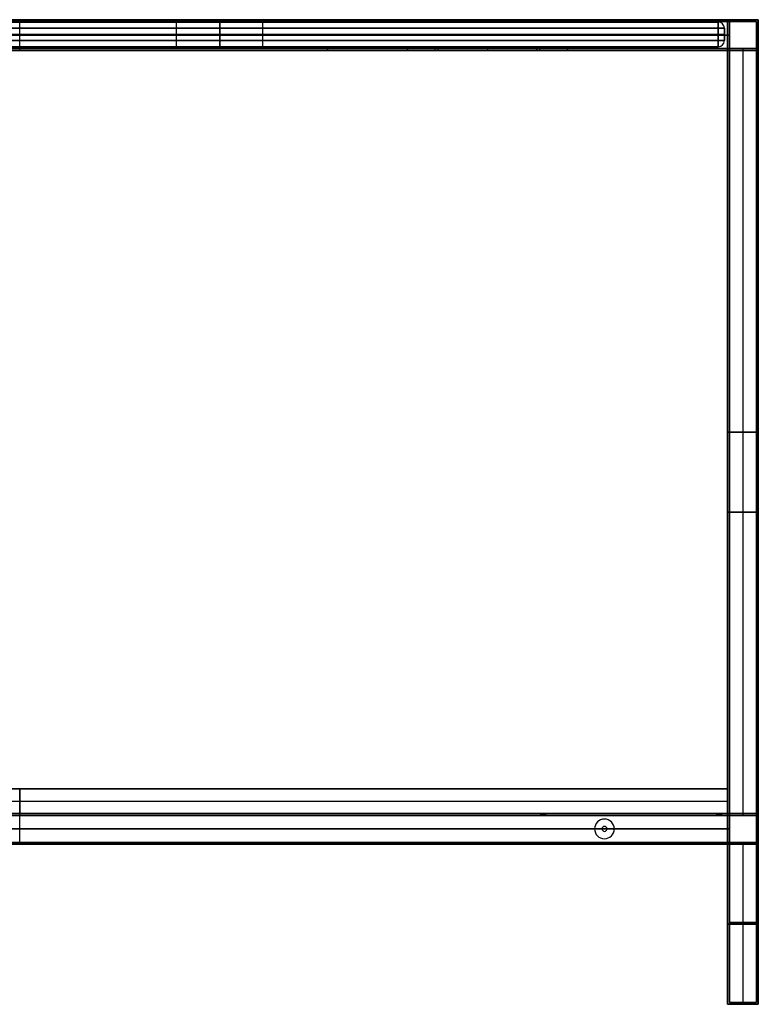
# Model space of a CAD drawing. Header units: millimetres. Extents: x -740 to 460, y -407 to 393.
# Tile 2 of 2: x -140 to 460, y -407 to 393. Entities that reach past the tile are written whole.
import ezdxf

# ---------------------------------------------------------------- set-up
doc = ezdxf.new("R2010")
doc.units = ezdxf.units.MM
doc.header["$MEASUREMENT"] = 0
doc.layers.add('Predefinito', color=7, linetype='Continuous', true_color=0x000000)

# ---------------------------------------------------------------- blocks, each defined once
blk = doc.blocks.new('piano120')
at = {"layer": 'Predefinito'}
for p, q in [((25, -250, 10), (25, 275, 10)), ((25, 275, 10), (1175, 275, 10)), ((600, 275, 20), (600, 275)), ((600, -250, 20), (600, 275, 20)), ((600, -250), (600, 275)), ((1175, 275, 10), (1175, -250, 10)), ((25, 12.5), (25, 12.5, 20)), ((25, 12.5, 20), (1175, 12.5, 20)), ((25, 12.5), (1175, 12.5)), ((1175, 12.5), (1175, 12.5, 20)), ((25, -250, 10), (1175, -250, 10)), ((600, -250), (600, -250, 20))]:
    blk.add_line(p, q, dxfattribs=at)
for points in [[(25, -250), (25, 12.5), (25, 275)], [(25, 275, 20), (25, 12.5, 20), (25, -250, 20)], [(25, 275), (25, 275, 10), (25, 275, 20)], [(25, 275), (600, 275), (1175, 275)], [(1175, 275, 20), (600, 275, 20), (25, 275, 20)], [(1175, 275), (1175, 12.5), (1175, -250)], [(1175, 275, 20), (1175, 275, 10), (1175, 275)], [(1175, -250, 20), (1175, 12.5, 20), (1175, 275, 20)], [(25, -250, 20), (25, -250, 10), (25, -250)], [(1175, -250), (600, -250), (25, -250)], [(25, -250, 20), (600, -250, 20), (1175, -250, 20)], [(1175, -250, 20), (1175, -250, 10), (1175, -250)]]:
    blk.add_open_spline(points, degree=2, dxfattribs=at)
blk = doc.blocks.new('PIANO MISURA 820X495')
at = {"layer": 'Predefinito'}
for p, q in [((-405, 20), (-35, 20)), ((-35, 0), (-35, 20)), ((0, 20, -35), (0, 0, -35)), ((0, 0, 35), (0, 20, 35)), ((0, 20, -242.5), (0, 20, -35)), ((0, 20, 35), (0, 20, 242.5)), ((35, 20), (405, 20)), ((35, 0), (35, 20)), ((-410, 5), (-410, 15)), ((-410, 10, 242.5), (-410, 10, -242.5)), ((405, 10, 247.5), (-405, 10, 247.5)), ((-405, 10, -247.5), (405, 10, -247.5)), ((0, 5, 247.5), (0, 15, 247.5)), ((0, 5, -247.5), (0, 15, -247.5)), ((410, 5), (410, 15)), ((410, 10, -242.5), (410, 10, 242.5)), ((-405, 0), (-35, 0)), ((0, 0, -242.5), (0, 0, -35)), ((0, 0, 35), (0, 0, 242.5)), ((35, 0), (405, 0))]:
    blk.add_line(p, q, dxfattribs=at)
for centre, start, end in [((-405, 15, 242.5), 90, 180), ((-405, 15, -242.5), 90, 180), ((-405, 15), 90, 180), ((405, 15, 242.5), 0, 90), ((405, 15, -242.5), 0, 90), ((405, 15), 0, 90), ((-405, 5, 242.5), 180, 270), ((-405, 5, -242.5), 180, 270), ((-405, 5), 180, 270), ((405, 5, 242.5), 270, 360), ((405, 5, -242.5), 270, 360), ((405, 5), 270, 0)]:
    blk.add_arc(centre, 5, start, end, dxfattribs=at)
at = {"layer": 'Predefinito', "extrusion": (1, 0, 0)}
for centre, start, end in [((15, 242.5, -405), 0, 90), ((15, -242.5, -405), 270, 0), ((15, 242.5), 0, 90), ((15, -242.5), 270, 0), ((15, -242.5, 405), 270, 0), ((5, -242.5, -405), 180, 270), ((5, 242.5), 90, 180), ((5, -242.5), 180, 270), ((5, -242.5, 405), 180, 270)]:
    blk.add_arc(centre, 5, start, end, dxfattribs=at)
at = {"layer": 'Predefinito', "extrusion": (-1.01506e-16, 1, -5.07531e-17)}
blk.add_arc((0, 0, 20), 35, 270, 90, dxfattribs=at)
at = {"layer": 'Predefinito', "extrusion": (1.01506e-16, 1, 5.07531e-17)}
blk.add_arc((0, 0, 20), 35, 90, 270, dxfattribs=at)
at = {"layer": 'Predefinito', "extrusion": (1, 1.13687e-14, 6.96131e-31)}
blk.add_arc((15, 242.5, 405), 5, 0, 90, dxfattribs=at)
at = {"layer": 'Predefinito', "extrusion": (0, 1, 0)}
for centre, radius, start, end in [((405, 242.5, 15), 5, 0, 90), ((405, -242.5, 15), 5, 270, 0), ((405, -242.5, 10), 5, 270, 0), ((405, 242.5, 10), 5, 0, 90), ((0, 0, 10), 35, 270, 90), ((0, 0, 10), 35, 90, 270), ((-405, -242.5, 15), 5, 180, 270), ((-405, -242.5, 10), 5, 180, 270), ((-405, 242.5, 10), 5, 90, 180), ((0, 0), 35, 270, 90), ((0, 0), 35, 90, 270), ((-405, 242.5, 5), 5, 90, 180)]:
    blk.add_arc(centre, radius, start, end, dxfattribs=at)
at = {"layer": 'Predefinito', "extrusion": (3.55271e-16, 1, 3.55271e-16)}
blk.add_arc((-405, 242.5, 15), 5, 90, 180, dxfattribs=at)
at = {"layer": 'Predefinito', "extrusion": (1.77636e-16, 1, 0)}
for centre, start, end in [((405, 242.5, 5), 0, 90), ((405, -242.5, 5), 270, 0)]:
    blk.add_arc(centre, 5, start, end, dxfattribs=at)
at = {"layer": 'Predefinito', "extrusion": (1, 6.31089e-29, -1.13687e-14)}
blk.add_arc((5, 242.5, -405), 5, 90, 180, dxfattribs=at)
at = {"layer": 'Predefinito', "extrusion": (1, -1.13687e-14, 3.78653e-30)}
blk.add_arc((5, 242.5, 405), 5, 90, 180, dxfattribs=at)
at = {"layer": 'Predefinito', "extrusion": (-1.77636e-16, 1, 0)}
blk.add_arc((-405, -242.5, 5), 5, 180, 270, dxfattribs=at)
at = {"layer": 'Predefinito'}
for points in [[(405, 20, -242.5), (0, 20, -242.5), (-405, 20, -242.5)], [(-405, 20, -242.5), (-405, 20), (-405, 20, 242.5)], [(-405, 20, 242.5), (0, 20, 242.5), (405, 20, 242.5)], [(405, 20, 242.5), (405, 20), (405, 20, -242.5)], [(-410, 5, -242.5), (-410, 10, -242.5), (-410, 15, -242.5)], [(-410, 15, 242.5), (-410, 10, 242.5), (-410, 5, 242.5)], [(-410, 15, -242.5), (-410, 15), (-410, 15, 242.5)], [(-405, 5, 247.5), (-405, 10, 247.5), (-405, 15, 247.5)], [(-405, 15, 247.5), (0, 15, 247.5), (405, 15, 247.5)], [(-405, 15, -247.5), (-405, 10, -247.5), (-405, 5, -247.5)], [(405, 15, -247.5), (0, 15, -247.5), (-405, 15, -247.5)], [(405, 15, 247.5), (405, 10, 247.5), (405, 5, 247.5)], [(405, 5, -247.5), (405, 10, -247.5), (405, 15, -247.5)], [(410, 5, 242.5), (410, 10, 242.5), (410, 15, 242.5)], [(410, 15, -242.5), (410, 10, -242.5), (410, 5, -242.5)], [(410, 15, 242.5), (410, 15), (410, 15, -242.5)], [(-410, 5, 242.5), (-410, 5), (-410, 5, -242.5)], [(405, 5, 247.5), (0, 5, 247.5), (-405, 5, 247.5)], [(-405, 5, -247.5), (0, 5, -247.5), (405, 5, -247.5)], [(410, 5, -242.5), (410, 5), (410, 5, 242.5)], [(-405, 0, -242.5), (-405, 0), (-405, 0, 242.5)], [(405, 0, -242.5), (0, 0, -242.5), (-405, 0, -242.5)], [(-405, 0, 242.5), (0, 0, 242.5), (405, 0, 242.5)], [(405, 0, 242.5), (405, 0), (405, 0, -242.5)]]:
    blk.add_open_spline(points, degree=2, dxfattribs=at)
blk = doc.blocks.new('struttura STAND 120')
at = {"layer": 'Predefinito'}
for p, q in [((600, 775, 275), (600, 800, 275)), ((600, 775, -275), (600, 800, -275)), ((600, 800, 275), (600, 800, 250)), ((600, 800, -250), (600, 800, -275)), ((600, 778, -250), (600, 800, -250)), ((600, 776.5, 273.5), (600, 798.5, 273.5)), ((600, 776.5, -273.5), (600, 798.5, -273.5)), ((600, 798.5, 273.5), (600, 798.5, 251.5)), ((600, 798.5, -251.5), (600, 798.5, -273.5)), ((1175, 800), (1200, 800)), ((1175, 800), (1175, 775)), ((1176.5, 798.5), (1198.5, 798.5)), ((1176.5, 798.5), (1176.5, 776.5)), ((1198.5, 798.5), (1198.5, 776.5)), ((1200, 800), (1200, 775)), ((23.5, 787.5, -251.5), (1176.5, 787.5, -251.5)), ((1176.5, 787.5, 251.5), (23.5, 787.5, 251.5)), ((25, 787.5, -250), (1175, 787.5, -250)), ((1175, 787.5, 250), (25, 787.5, 250)), ((1175, 787.5, -250), (1175, 787.5, 250)), ((1176.5, 787.5, -251.5), (1176.5, 787.5, 251.5)), ((23.5, 776.5, -262.5), (1176.5, 776.5, -262.5)), ((23.5, 776.5, 262.5), (1176.5, 776.5, 262.5)), ((350, 778, 237.5), (850, 778, 237.5)), ((350, 778, -237.5), (850, 778, -237.5)), ((850, 776.5, 225), (350, 776.5, 225)), ((350, 776.5, -225), (850, 776.5, -225)), ((600, 775, 225), (600, 778, 225)), ((600, 778, 250), (600, 778, 225)), ((600, 775, -225), (600, 778, -225)), ((600, 778, -225), (600, 778, -250)), ((850, 778, 237.5), (850, 775, 237.5)), ((850, 778, -237.5), (850, 775, -237.5)), ((850, 776.5, 225), (850, 776.5, 250)), ((850, 776.5, -250), (850, 776.5, -225)), ((915, 778, 237.5), (915, 775, 237.5)), ((915, 778, 237.5), (1045, 778, 237.5)), ((915, 778, -237.5), (915, 775, -237.5)), ((915, 778, -237.5), (1045, 778, -237.5)), ((915, 776.5, 250), (915, 776.5, 225)), ((915, 776.5, 225), (1045, 776.5, 225)), ((1045, 776.5, -225), (915, 776.5, -225)), ((915, 776.5, -225), (915, 776.5, -250)), ((937.5, 775, 243), (937.5, 778, 243)), ((937.5, 775, -243), (937.5, 778, -243)), ((940, 775, 245.5), (940, 778, 245.5)), ((940, 775, -240.5), (940, 778, -240.5)), ((940, 776.5, 240.5), (1020, 776.5, 240.5)), ((1020, 776.5, 245.5), (940, 776.5, 245.5)), ((940, 776.5, -245.5), (1020, 776.5, -245.5)), ((1020, 776.5, -240.5), (940, 776.5, -240.5)), ((980, 778, 225), (980, 775, 225)), ((980, 778, 225), (980, 778, 240.5)), ((980, 778, 245.5), (980, 778, 250)), ((980, 778, -225), (980, 775, -225)), ((980, 778, -250), (980, 778, -245.5)), ((980, 778, -240.5), (980, 778, -225)), ((980, 778, 240.5), (980, 775, 240.5)), ((980, 778, 245.5), (980, 775, 245.5)), ((980, 778, -245.5), (980, 775, -245.5)), ((980, 778, -240.5), (980, 775, -240.5)), ((1020, 775, 240.5), (1020, 778, 240.5)), ((1020, 778, 245.5), (1020, 775, 245.5)), ((1020, 775, -245.5), (1020, 778, -245.5)), ((1020, 778, -240.5), (1020, 775, -240.5)), ((1022.5, 775, 243), (1022.5, 778, 243)), ((1022.5, 775, -243), (1022.5, 778, -243)), ((1045, 778, 237.5), (1045, 775, 237.5)), ((1045, 778, -237.5), (1045, 775, -237.5)), ((1045, 776.5, 225), (1045, 776.5, 250)), ((1045, 776.5, -250), (1045, 776.5, -225)), ((1176.5, 776.5, -262.5), (1176.5, 153.5, -262.5)), ((1176.5, 776.5), (1198.5, 776.5)), ((1187.5, 776.5, 251.5), (1187.5, 153.5, 251.5)), ((1187.5, 776.5, -251.5), (1187.5, 153.5, -251.5)), ((1187.5, 776.5, 251.5), (1187.5, 776.5, -251.5)), ((350, 775, -250), (850, 775, -250)), ((350, 775, 250), (850, 775, 250)), ((600, 775, -225), (600, 775, -275)), ((600, 775, 275), (600, 775, 225)), ((915, 775, -250), (1045, 775, -250)), ((915, 775, 250), (1045, 775, 250)), ((1175, 775, -262.5), (1175, 155, -262.5)), ((1175, 775), (1200, 775)), ((1187.5, 775, 250), (1187.5, 155, 250)), ((1187.5, 775, -250), (1187.5, 155, -250)), ((1187.5, 775, 250), (1187.5, 775, -250)), ((1175, 465, -275), (1175, 465, -250)), ((1175, 465, 250), (1200, 465, 250)), ((1200, 465, -250), (1175, 465, -250)), ((1176.5, 465, -273.5), (1176.5, 465, -251.5)), ((1176.5, 465, 251.5), (1198.5, 465, 251.5)), ((1198.5, 465, -251.5), (1176.5, 465, -251.5)), ((1198.5, 400, 273.5), (1176.5, 400, 273.5)), ((1176.5, 400, -273.5), (1198.5, 400, -273.5)), ((1198.5, 400, -273.5), (1198.5, 400, -251.5)), ((1198.5, 400, 251.5), (1198.5, 400, 273.5)), ((1200, 400, 275), (1175, 400, 275)), ((1175, 400, -275), (1200, 400, -275)), ((1200, 400, -275), (1200, 400, -250)), ((1200, 400, 250), (1200, 400, 275)), ((1175, 387.5, 250), (1175, 387.5, 275)), ((1176.5, 389, 251.5), (1176.5, 389, 273.5)), ((177, 155, -262.5), (1023, 155, -262.5)), ((177, 153.5, -262.5), (1023, 153.5, -262.5)), ((600, 130, -275), (600, 155, -275)), ((600, 155, 175), (600, 155, 150)), ((600, 130, 175), (600, 155, 175)), ((600, 130, 150), (600, 155, 150)), ((600, 130, -250), (600, 155, -250)), ((600, 155, -250), (600, 155, -275)), ((600, 131.5, -273.5), (600, 153.5, -273.5)), ((600, 153.5, 173.5), (600, 153.5, 151.5)), ((1023, 155, -262.5), (1023, 153.5, -262.5)), ((1025, 153.5, -260.5), (1025, 155, -260.5)), ((1025, 155, -264.5), (1025, 153.5, -264.5)), ((1027, 155, -262.5), (1175, 155, -262.5)), ((1027, 155, -262.5), (1027, 153.5, -262.5)), ((1027, 153.5, -262.5), (1176.5, 153.5, -262.5)), ((1166, 155, 162.5), (1166, 153.5, 162.5)), ((1168, 153.5, 164.5), (1168, 155, 164.5)), ((1168, 155, 160.5), (1168, 153.5, 160.5)), ((1170, 155, 162.5), (1170, 153.5, 162.5)), ((1175, 155), (1200, 155)), ((1175, 155, -50), (1175, 130, -50)), ((1175, 155, 225), (1175, 130, 225)), ((1176.5, 153.5), (1198.5, 153.5)), ((1176.5, 153.5, -50), (1176.5, 131.5, -50)), ((1176.5, 153.5, 223.5), (1176.5, 131.5, 223.5)), ((1198.5, 153.5), (1198.5, 131.5)), ((1200, 155), (1200, 130)), ((1075, 150.5, -251.5), (1075, 150.5, -250)), ((1075, 144.5, -275), (1075, 144.5, -273.5)), ((1176.5, 142.5, 173.5), (23.5, 142.5, 173.5)), ((23.5, 142.5, 151.5), (1176.5, 142.5, 151.5)), ((1175, 142.5, 175), (25, 142.5, 175)), ((25, 142.5, 150), (1175, 142.5, 150)), ((1067, 142.5, -250), (133, 142.5, -250)), ((1067, 142.5, -251.5), (133, 142.5, -251.5)), ((1067, 142.5, -251.5), (1067, 142.5, -250)), ((1073, 142.5, -275), (1073, 142.5, -273.5)), ((1075, 140.5, -275), (1075, 140.5, -273.5)), ((1077, 142.5, -273.5), (1077, 142.5, -275)), ((1083, 142.5, -250), (1083, 142.5, -251.5)), ((1175, 142.5, -250), (1083, 142.5, -250)), ((1176.5, 142.5, -251.5), (1083, 142.5, -251.5)), ((1175, 142.5, -250), (1175, 142.5, 150)), ((1176.5, 142.5, -251.5), (1176.5, 142.5, 151.5)), ((180, 131.5, -262.5), (1020, 131.5, -262.5)), ((180, 130, -262.5), (1020, 130, -262.5)), ((600, 131.5, 151.5), (600, 131.5, 173.5)), ((600, 130, 150), (600, 130, 175)), ((600, 130, -275), (600, 130, -250)), ((1020, 131.5, -262.5), (1020, 130, -262.5)), ((1025, 130, -257.5), (1025, 131.5, -257.5)), ((1025, 131.5, -267.5), (1025, 130, -267.5)), ((1030, 131.5, -262.5), (1176.5, 131.5, -262.5)), ((1030, 131.5, -262.5), (1030, 130, -262.5)), ((1030, 130, -262.5), (1175, 130, -262.5)), ((1075, 134.5, -251.5), (1075, 134.5, -250)), ((1163, 131.5, 162.5), (1163, 130, 162.5)), ((1168, 130, 167.5), (1168, 131.5, 167.5)), ((1168, 131.5, 157.5), (1168, 130, 157.5)), ((1173, 131.5, 162.5), (1173, 130, 162.5)), ((1175, 130), (1200, 130)), ((1175, 130, -262.5), (1175, 0, -262.5)), ((1176.5, 131.5), (1198.5, 131.5)), ((1176.5, 131.5, -262.5), (1176.5, 1.5, -262.5)), ((1187.5, 131.5, 251.5), (1187.5, 1.5, 251.5)), ((1187.5, 131.5, -251.5), (1187.5, 1.5, -251.5)), ((1187.5, 130, 250), (1187.5, 0, 250)), ((1187.5, 130, -250), (1187.5, 0, -250)), ((1175, 65, -275), (1175, 65, -250)), ((1175, 65, 250), (1200, 65, 250)), ((1200, 65, -250), (1175, 65, -250)), ((1176.5, 66.5, -273.5), (1176.5, 66.5, -251.5)), ((1176.5, 66.5, 251.5), (1198.5, 66.5, 251.5)), ((1198.5, 66.5, -251.5), (1176.5, 66.5, -251.5)), ((1175, 0, 262.5), (1183.5, 0, 262.5)), ((1175, 0, -262.5), (1183.5, 0, -262.5)), ((1176.5, 1.5, 262.5), (1183.5, 1.5, 262.5)), ((1176.5, 1.5, -262.5), (1183.5, 1.5, -262.5)), ((1183.5, 1.5, -262.5), (1183.5, 0, -262.5)), ((1183.5, 1.5, 262.5), (1183.5, 0, 262.5)), ((1187.5, 0, -258.5), (1187.5, 1.5, -258.5)), ((1187.5, 1.5, -266.5), (1187.5, 0, -266.5)), ((1187.5, 0, 266.5), (1187.5, 1.5, 266.5)), ((1187.5, 1.5, 258.5), (1187.5, 0, 258.5)), ((1187.5, 1.5, 273.5), (1187.5, 1.5, 266.5)), ((1187.5, 1.5, 258.5), (1187.5, 1.5, 251.5)), ((1187.5, 1.5, -251.5), (1187.5, 1.5, -258.5)), ((1187.5, 1.5, -266.5), (1187.5, 1.5, -273.5)), ((1187.5, 0, 275), (1187.5, 0, 266.5)), ((1187.5, 0, 258.5), (1187.5, 0, 250)), ((1187.5, 0, -250), (1187.5, 0, -258.5)), ((1187.5, 0, -266.5), (1187.5, 0, -275)), ((1191.5, 1.5, 262.5), (1198.5, 1.5, 262.5)), ((1191.5, 1.5, -262.5), (1198.5, 1.5, -262.5)), ((1191.5, 1.5, 262.5), (1191.5, 0, 262.5)), ((1191.5, 1.5, -262.5), (1191.5, 0, -262.5)), ((1191.5, 0, 262.5), (1200, 0, 262.5)), ((1191.5, 0, -262.5), (1200, 0, -262.5))]:
    blk.add_line(p, q, dxfattribs=at)
at = {"layer": 'Predefinito', "extrusion": (0, 1, 0)}
for centre, radius, start, end in [((-940, 243, 778), 2.5, 270, 90), ((-940, -243, 778), 2.5, 270, 90), ((-940, 243, 776.5), 2.5, 270, 90), ((-940, -243, 776.5), 2.5, 270, 90), ((-1020, 243, 778), 2.5, 90, 270), ((-1020, -243, 778), 2.5, 90, 270), ((-1020, 243, 776.5), 2.5, 90, 270), ((-1020, -243, 776.5), 2.5, 90, 270), ((-940, 243, 775), 2.5, 270, 90), ((-940, -243, 775), 2.5, 270, 90), ((-1020, 243, 775), 2.5, 90, 270), ((-1020, -243, 775), 2.5, 90, 270), ((-1025, -262.5, 155), 2, 270, 90), ((-1025, -262.5, 154.25), 2, 270, 90), ((-1025, -262.5, 155), 2, 90, 270), ((-1025, -262.5, 154.25), 2, 90, 270), ((-1168, 162.5, 155), 2, 270, 90), ((-1168, 162.5, 154.25), 2, 270, 90), ((-1168, 162.5, 155), 2, 90, 270), ((-1168, 162.5, 154.25), 2, 90, 270), ((-1025, -262.5, 131.5), 5, 270, 90), ((-1025, -262.5, 130.75), 5, 270, 90), ((-1025, -262.5, 130), 5, 270, 90), ((-1025, -262.5, 131.5), 5, 90, 270), ((-1025, -262.5, 130.75), 5, 90, 270), ((-1025, -262.5, 130), 5, 90, 270), ((-1168, 162.5, 131.5), 5, 270, 90), ((-1168, 162.5, 130.75), 5, 270, 90), ((-1168, 162.5, 130), 5, 270, 90), ((-1168, 162.5, 131.5), 5, 90, 270), ((-1168, 162.5, 130.75), 5, 90, 270), ((-1168, 162.5, 130), 5, 90, 270), ((-1187.5, -262.5, 0.75), 4, 270, 90), ((-1187.5, 262.5, 0.75), 4, 270, 90), ((-1187.5, 262.5, 0.75), 4, 90, 270), ((-1187.5, -262.5, 0.75), 4, 90, 270)]:
    blk.add_arc(centre, radius, start, end, dxfattribs=at)
at = {"layer": 'Predefinito', "extrusion": (0, 1, -7.10543e-15)}
for centre in [(-1025, -262.5, 153.5), (-1168, 162.5, 153.5)]:
    blk.add_arc(centre, 2, 270, 90, dxfattribs=at)
at = {"layer": 'Predefinito', "extrusion": (0, 1, 7.10543e-15)}
for centre in [(-1025, -262.5, 153.5), (-1168, 162.5, 153.5)]:
    blk.add_arc(centre, 2, 90, 270, dxfattribs=at)
at = {"layer": 'Predefinito'}
for centre, radius, start, end in [((1075, 142.5, -251.5), 8, 0, 180), ((1075, 142.5, -250), 8, 0, 180), ((1075, 142.5, -250.75), 8, 0, 180), ((1075, 142.5, -275), 2, 0, 180), ((1075, 142.5, -273.5), 2, 0, 180), ((1075, 142.5, -274.25), 2, 0, 180), ((1075, 142.5, -251.5), 8, 180, 0), ((1075, 142.5, -250), 8, 180, 0), ((1075, 142.5, -250.75), 8, 180, 0), ((1075, 142.5, -275), 2, 180, 0), ((1075, 142.5, -273.5), 2, 180, 0), ((1075, 142.5, -274.25), 2, 180, 0)]:
    blk.add_arc(centre, radius, start, end, dxfattribs=at)
at = {"layer": 'Predefinito', "extrusion": (0, 1, 2.77556e-17)}
for centre in [(-1187.5, -262.5, 1.5), (-1187.5, 262.5, 1.5)]:
    blk.add_arc(centre, 4, 270, 90, dxfattribs=at)
at = {"layer": 'Predefinito', "extrusion": (-1.38778e-17, 1, -3.85186e-34)}
for centre in [(-1187.5, -262.5), (-1187.5, 262.5)]:
    blk.add_arc(centre, 4, 270, 90, dxfattribs=at)
at = {"layer": 'Predefinito', "extrusion": (0, 1, -2.77556e-17)}
for centre in [(-1187.5, 262.5, 1.5), (-1187.5, -262.5, 1.5)]:
    blk.add_arc(centre, 4, 90, 270, dxfattribs=at)
at = {"layer": 'Predefinito', "extrusion": (1.38778e-17, 1, 3.85186e-34)}
for centre in [(-1187.5, 262.5), (-1187.5, -262.5)]:
    blk.add_arc(centre, 4, 90, 270, dxfattribs=at)
at = {"layer": 'Predefinito'}
for points in [[(1200, 800, -275), (600, 800, -275), (0, 800, -275)], [(1175, 800, -250), (600, 800, -250), (25, 800, -250)], [(0, 800, 275), (600, 800, 275), (1200, 800, 275)], [(1.5, 798.5, 273.5), (600, 798.5, 273.5), (1198.5, 798.5, 273.5)], [(1198.5, 798.5, -273.5), (600, 798.5, -273.5), (1.5, 798.5, -273.5)], [(23.5, 798.5, 251.5), (600, 798.5, 251.5), (1176.5, 798.5, 251.5)], [(1176.5, 798.5, -251.5), (600, 798.5, -251.5), (23.5, 798.5, -251.5)], [(25, 800, 250), (600, 800, 250), (1175, 800, 250)], [(1175, 800, 250), (1175, 800), (1175, 800, -250)], [(1175, 775, -250), (1175, 787.5, -250), (1175, 800, -250)], [(1175, 800, 250), (1175, 787.5, 250), (1175, 775, 250)], [(1176.5, 798.5, 251.5), (1176.5, 798.5), (1176.5, 798.5, -251.5)], [(1176.5, 776.5, -251.5), (1176.5, 787.5, -251.5), (1176.5, 798.5, -251.5)], [(1176.5, 798.5, 251.5), (1176.5, 787.5, 251.5), (1176.5, 776.5, 251.5)], [(1198.5, 798.5, 273.5), (1198.5, 400, 273.5), (1198.5, 1.5, 273.5)], [(1198.5, 1.5, -273.5), (1198.5, 400, -273.5), (1198.5, 798.5, -273.5)], [(1198.5, 798.5, -273.5), (1198.5, 798.5), (1198.5, 798.5, 273.5)], [(1200, 800, 275), (1200, 400, 275), (1200, 0, 275)], [(1200, 0, -275), (1200, 400, -275), (1200, 800, -275)], [(1200, 800, -275), (1200, 800), (1200, 800, 275)], [(1176.5, 776.5, 273.5), (600, 776.5, 273.5), (23.5, 776.5, 273.5)], [(23.5, 776.5, -273.5), (600, 776.5, -273.5), (1176.5, 776.5, -273.5)], [(23.5, 776.5, -251.5), (600, 776.5, -251.5), (1176.5, 776.5, -251.5)], [(1176.5, 776.5, 251.5), (600, 776.5, 251.5), (23.5, 776.5, 251.5)], [(350, 778, -250), (600, 778, -250), (850, 778, -250)], [(850, 778, 250), (600, 778, 250), (350, 778, 250)], [(350, 778, 225), (600, 778, 225), (850, 778, 225)], [(850, 778, -225), (600, 778, -225), (350, 778, -225)], [(850, 778, -250), (850, 776.5, -250), (850, 775, -250)], [(850, 775, 250), (850, 776.5, 250), (850, 778, 250)], [(850, 778, 225), (850, 776.5, 225), (850, 775, 225)], [(850, 778, 225), (850, 778, 237.5), (850, 778, 250)], [(850, 775, -225), (850, 776.5, -225), (850, 778, -225)], [(850, 778, -250), (850, 778, -237.5), (850, 778, -225)], [(915, 775, -250), (915, 776.5, -250), (915, 778, -250)], [(915, 778, -250), (980, 778, -250), (1045, 778, -250)], [(1045, 778, 250), (980, 778, 250), (915, 778, 250)], [(915, 778, 250), (915, 776.5, 250), (915, 775, 250)], [(915, 778, 250), (915, 778, 237.5), (915, 778, 225)], [(915, 778, 225), (915, 776.5, 225), (915, 775, 225)], [(915, 778, 225), (980, 778, 225), (1045, 778, 225)], [(1045, 778, -225), (980, 778, -225), (915, 778, -225)], [(915, 778, -225), (915, 776.5, -225), (915, 775, -225)], [(915, 778, -225), (915, 778, -237.5), (915, 778, -250)], [(1020, 778, 245.5), (980, 778, 245.5), (940, 778, 245.5)], [(940, 778, 240.5), (980, 778, 240.5), (1020, 778, 240.5)], [(1020, 778, -240.5), (980, 778, -240.5), (940, 778, -240.5)], [(940, 778, -245.5), (980, 778, -245.5), (1020, 778, -245.5)], [(940, 775, 240.5), (940, 776.5, 240.5), (940, 778, 240.5)], [(940, 775, -245.5), (940, 776.5, -245.5), (940, 778, -245.5)], [(1045, 778, -250), (1045, 776.5, -250), (1045, 775, -250)], [(1045, 775, 250), (1045, 776.5, 250), (1045, 778, 250)], [(1045, 778, 225), (1045, 776.5, 225), (1045, 775, 225)], [(1045, 778, 225), (1045, 778, 237.5), (1045, 778, 250)], [(1045, 778, -250), (1045, 778, -237.5), (1045, 778, -225)], [(1045, 778, -225), (1045, 776.5, -225), (1045, 775, -225)], [(1176.5, 1.5, 273.5), (1176.5, 389, 273.5), (1176.5, 776.5, 273.5)], [(1176.5, 776.5, -273.5), (1176.5, 465, -273.5), (1176.5, 153.5, -273.5)], [(1176.5, 776.5, -273.5), (1176.5, 776.5, -262.5), (1176.5, 776.5, -251.5)], [(1176.5, 776.5, 251.5), (1176.5, 776.5, 262.5), (1176.5, 776.5, 273.5)], [(1176.5, 776.5, -251.5), (1176.5, 465, -251.5), (1176.5, 153.5, -251.5)], [(1176.5, 153.5, 251.5), (1176.5, 465, 251.5), (1176.5, 776.5, 251.5)], [(1176.5, 776.5, 251.5), (1187.5, 776.5, 251.5), (1198.5, 776.5, 251.5)], [(1198.5, 776.5, -251.5), (1187.5, 776.5, -251.5), (1176.5, 776.5, -251.5)], [(1176.5, 776.5, 251.5), (1176.5, 776.5), (1176.5, 776.5, -251.5)], [(1198.5, 776.5, 251.5), (1198.5, 465, 251.5), (1198.5, 153.5, 251.5)], [(1198.5, 153.5, -251.5), (1198.5, 465, -251.5), (1198.5, 776.5, -251.5)], [(1198.5, 776.5, -251.5), (1198.5, 776.5), (1198.5, 776.5, 251.5)], [(1175, 775, 275), (600, 775, 275), (25, 775, 275)], [(25, 775, -275), (600, 775, -275), (1175, 775, -275)], [(850, 775, -225), (600, 775, -225), (350, 775, -225)], [(350, 775, 225), (600, 775, 225), (850, 775, 225)], [(850, 775, -250), (882.5, 775, -250), (915, 775, -250)], [(850, 775, -250), (850, 775, -237.5), (850, 775, -225)], [(915, 775, 250), (882.5, 775, 250), (850, 775, 250)], [(850, 775, 225), (850, 775, 237.5), (850, 775, 250)], [(1045, 775, -225), (980, 775, -225), (915, 775, -225)], [(915, 775, -225), (915, 775, -237.5), (915, 775, -250)], [(915, 775, 250), (915, 775, 237.5), (915, 775, 225)], [(915, 775, 225), (980, 775, 225), (1045, 775, 225)], [(1020, 775, -245.5), (980, 775, -245.5), (940, 775, -245.5)], [(940, 775, -240.5), (980, 775, -240.5), (1020, 775, -240.5)], [(1020, 775, 240.5), (980, 775, 240.5), (940, 775, 240.5)], [(940, 775, 245.5), (980, 775, 245.5), (1020, 775, 245.5)], [(1045, 775, -250), (1110, 775, -250), (1175, 775, -250)], [(1045, 775, -250), (1045, 775, -237.5), (1045, 775, -225)], [(1175, 775, 250), (1110, 775, 250), (1045, 775, 250)], [(1045, 775, 225), (1045, 775, 237.5), (1045, 775, 250)], [(1175, 0, 275), (1175, 387.5, 275), (1175, 775, 275)], [(1175, 775, -275), (1175, 465, -275), (1175, 155, -275)], [(1175, 775, -275), (1175, 775, -262.5), (1175, 775, -250)], [(1175, 775, 250), (1175, 775, 262.5), (1175, 775, 275)], [(1175, 155, 250), (1175, 465, 250), (1175, 775, 250)], [(1175, 775, 250), (1187.5, 775, 250), (1200, 775, 250)], [(1200, 775, -250), (1187.5, 775, -250), (1175, 775, -250)], [(1175, 775, -250), (1175, 465, -250), (1175, 155, -250)], [(1175, 775, 250), (1175, 775), (1175, 775, -250)], [(1200, 775, 250), (1200, 465, 250), (1200, 155, 250)], [(1200, 155, -250), (1200, 465, -250), (1200, 775, -250)], [(1200, 775, -250), (1200, 775), (1200, 775, 250)], [(1176.5, 153.5, -273.5), (600, 153.5, -273.5), (23.5, 153.5, -273.5)], [(23.5, 153.5, 151.5), (600, 153.5, 151.5), (1176.5, 153.5, 151.5)], [(1176.5, 153.5, 173.5), (600, 153.5, 173.5), (23.5, 153.5, 173.5)], [(1176.5, 153.5, -251.5), (600, 153.5, -251.5), (23.5, 153.5, -251.5)], [(1175, 155, -275), (600, 155, -275), (25, 155, -275)], [(1175, 155, 175), (600, 155, 175), (25, 155, 175)], [(25, 155, 150), (600, 155, 150), (1175, 155, 150)], [(25, 155, -250), (600, 155, -250), (1175, 155, -250)], [(1175, 155, 250), (1175, 155, 212.5), (1175, 155, 175)], [(1200, 155, 250), (1187.5, 155, 250), (1175, 155, 250)], [(1175, 155, -250), (1187.5, 155, -250), (1200, 155, -250)], [(1175, 155, 150), (1175, 155, -50), (1175, 155, -250)], [(1175, 155, -250), (1175, 142.5, -250), (1175, 130, -250)], [(1175, 155, -275), (1175, 155, -262.5), (1175, 155, -250)], [(1175, 155, 150), (1175, 142.5, 150), (1175, 130, 150)], [(1175, 130, 175), (1175, 142.5, 175), (1175, 155, 175)], [(1176.5, 153.5, 151.5), (1176.5, 153.5, -50), (1176.5, 153.5, -251.5)], [(1176.5, 153.5, -251.5), (1187.5, 153.5, -251.5), (1198.5, 153.5, -251.5)], [(1198.5, 153.5, 251.5), (1187.5, 153.5, 251.5), (1176.5, 153.5, 251.5)], [(1176.5, 153.5, 251.5), (1176.5, 153.5, 212.5), (1176.5, 153.5, 173.5)], [(1176.5, 153.5, 173.5), (1176.5, 142.5, 173.5), (1176.5, 131.5, 173.5)], [(1176.5, 131.5, 151.5), (1176.5, 142.5, 151.5), (1176.5, 153.5, 151.5)], [(1176.5, 153.5, -273.5), (1176.5, 153.5, -262.5), (1176.5, 153.5, -251.5)], [(1176.5, 131.5, -251.5), (1176.5, 142.5, -251.5), (1176.5, 153.5, -251.5)], [(1198.5, 153.5, -251.5), (1198.5, 153.5), (1198.5, 153.5, 251.5)], [(1200, 155, -250), (1200, 155), (1200, 155, 250)], [(23.5, 131.5, -273.5), (600, 131.5, -273.5), (1176.5, 131.5, -273.5)], [(23.5, 131.5, 173.5), (600, 131.5, 173.5), (1176.5, 131.5, 173.5)], [(1176.5, 131.5, 151.5), (600, 131.5, 151.5), (23.5, 131.5, 151.5)], [(23.5, 131.5, -251.5), (600, 131.5, -251.5), (1176.5, 131.5, -251.5)], [(25, 130, -275), (600, 130, -275), (1175, 130, -275)], [(1175, 130, 150), (600, 130, 150), (25, 130, 150)], [(25, 130, 175), (600, 130, 175), (1175, 130, 175)], [(1175, 130, -250), (600, 130, -250), (25, 130, -250)], [(1175, 130, -275), (1175, 65, -275), (1175, 0, -275)], [(1175, 130, -250), (1175, 130, -50), (1175, 130, 150)], [(1200, 130, -250), (1187.5, 130, -250), (1175, 130, -250)], [(1175, 130, 250), (1187.5, 130, 250), (1200, 130, 250)], [(1175, 130, 175), (1175, 130, 212.5), (1175, 130, 250)], [(1175, 130, -250), (1175, 130, -262.5), (1175, 130, -275)], [(1175, 130, -250), (1175, 65, -250), (1175, 0, -250)], [(1175, 0, 250), (1175, 65, 250), (1175, 130, 250)], [(1176.5, 131.5, -273.5), (1176.5, 66.5, -273.5), (1176.5, 1.5, -273.5)], [(1176.5, 131.5, 173.5), (1176.5, 131.5, 212.5), (1176.5, 131.5, 251.5)], [(1176.5, 131.5, 251.5), (1187.5, 131.5, 251.5), (1198.5, 131.5, 251.5)], [(1198.5, 131.5, -251.5), (1187.5, 131.5, -251.5), (1176.5, 131.5, -251.5)], [(1176.5, 131.5, -251.5), (1176.5, 131.5, -50), (1176.5, 131.5, 151.5)], [(1176.5, 131.5, -251.5), (1176.5, 131.5, -262.5), (1176.5, 131.5, -273.5)], [(1176.5, 131.5, -251.5), (1176.5, 66.5, -251.5), (1176.5, 1.5, -251.5)], [(1176.5, 1.5, 251.5), (1176.5, 66.5, 251.5), (1176.5, 131.5, 251.5)], [(1198.5, 131.5, 251.5), (1198.5, 131.5), (1198.5, 131.5, -251.5)], [(1198.5, 131.5, 251.5), (1198.5, 66.5, 251.5), (1198.5, 1.5, 251.5)], [(1198.5, 1.5, -251.5), (1198.5, 66.5, -251.5), (1198.5, 131.5, -251.5)], [(1200, 130, 250), (1200, 130), (1200, 130, -250)], [(1200, 130, 250), (1200, 65, 250), (1200, 0, 250)], [(1200, 0, -250), (1200, 65, -250), (1200, 130, -250)], [(1200, 0, 275), (1187.5, 0, 275), (1175, 0, 275)], [(1175, 0, -275), (1187.5, 0, -275), (1200, 0, -275)], [(1175, 0, -250), (1175, 0, -262.5), (1175, 0, -275)], [(1175, 0, 275), (1175, 0, 262.5), (1175, 0, 250)], [(1200, 0, 250), (1187.5, 0, 250), (1175, 0, 250)], [(1175, 0, -250), (1187.5, 0, -250), (1200, 0, -250)], [(1198.5, 1.5, 273.5), (1187.5, 1.5, 273.5), (1176.5, 1.5, 273.5)], [(1176.5, 1.5, -273.5), (1187.5, 1.5, -273.5), (1198.5, 1.5, -273.5)], [(1176.5, 1.5, -251.5), (1176.5, 1.5, -262.5), (1176.5, 1.5, -273.5)], [(1176.5, 1.5, 273.5), (1176.5, 1.5, 262.5), (1176.5, 1.5, 251.5)], [(1198.5, 1.5, 251.5), (1187.5, 1.5, 251.5), (1176.5, 1.5, 251.5)], [(1176.5, 1.5, -251.5), (1187.5, 1.5, -251.5), (1198.5, 1.5, -251.5)], [(1198.5, 1.5, 251.5), (1198.5, 1.5, 262.5), (1198.5, 1.5, 273.5)], [(1198.5, 1.5, -273.5), (1198.5, 1.5, -262.5), (1198.5, 1.5, -251.5)], [(1200, 0, 250), (1200, 0, 262.5), (1200, 0, 275)], [(1200, 0, -275), (1200, 0, -262.5), (1200, 0, -250)]]:
    blk.add_open_spline(points, degree=2, dxfattribs=at)
blk = doc.blocks.new('STL 120 01')
at = {"layer": 'Predefinito'}
for name, p in [('struttura STAND 120', (-740.24, -407.36, 1200)), ('PIANO MISURA 820X495', (22.26, 370.64, 1200))]:
    blk.add_blockref(name, p, dxfattribs=at)
at = {"layer": 'Predefinito', "extrusion": (0, 1, 0), "rotation": 180}
blk.add_blockref('piano120', (740.24, 1200, -252.36), dxfattribs=at)

msp = doc.modelspace()

# ---------------------------------------------------------------- block references
at = {"layer": 'Predefinito'}
msp.add_blockref('STL 120 01', (0, 0), dxfattribs=at)

doc.saveas('drawing.dxf')
